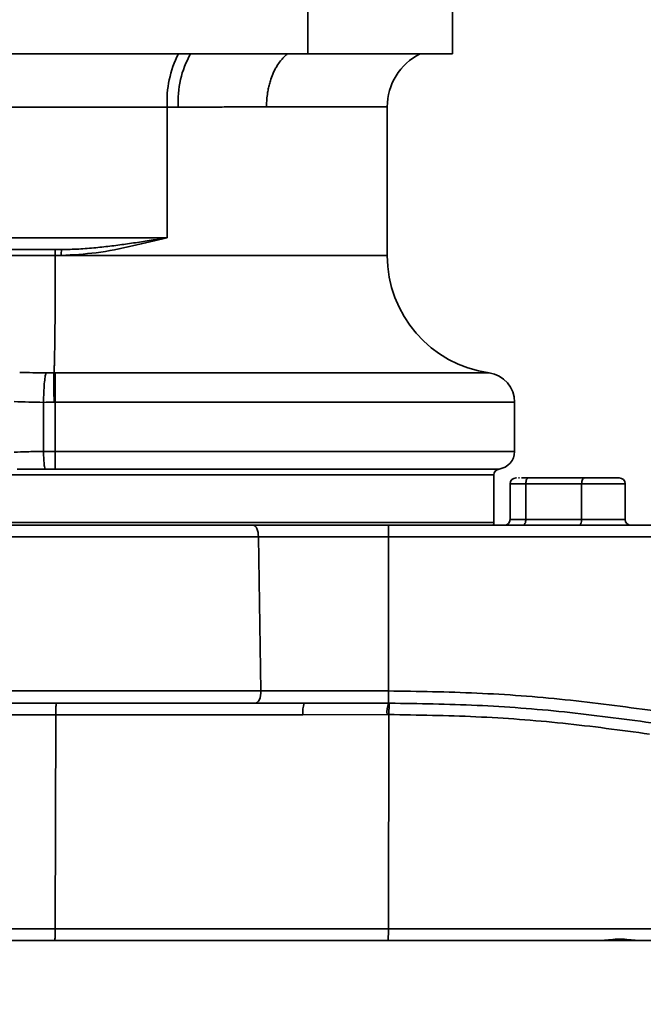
# Model space of a CAD drawing. Header units: millimetres. Extents: x 5 to 298, y 5 to 205.
# Tile 9 of 83: x 74 to 81, y 93 to 104. Entities that reach past the tile are written whole.
import ezdxf

# ---------------------------------------------------------------- set-up
doc = ezdxf.new("R2010")
doc.units = ezdxf.units.MM
doc.layers.add('图框', color=7, linetype='Continuous')
doc.styles.add('SLDTEXTSTYLE1', font='TXT', dxfattribs={"width": 0.7})
doc.dimstyles.new('SLDDIMSTYLE3', dxfattribs={"dimtxt": 3.5, "dimasz": 3.5, "dimexe": 0, "dimexo": 0.0625, "dimgap": 0.875, "dimtad": 2, "dimlfac": 15, "dimrnd": 1e-09, "dimzin": 12, "dimdsep": 46, "dimtxsty": 'SLDTEXTSTYLE1', "dimsah": 1, "dimcen": 0.09, "dimadec": 0, "dimazin": 3, "dimtfac": 1, "dimtmove": 0, "dimatfit": 0, "dimfxl": 0, "dimfrac": 2, "dimtolj": 1, "dimtzin": 12, "dimarcsym": 0})
doc.dimstyles.new('SLDDIMSTYLE4', dxfattribs={"dimtxt": 3.5, "dimasz": 3.5, "dimexe": 0, "dimexo": 0.0625, "dimgap": 0.875, "dimtad": 2, "dimlfac": 15, "dimrnd": 1e-09, "dimzin": 12, "dimdsep": 46, "dimtxsty": 'SLDTEXTSTYLE1', "dimsah": 1, "dimcen": 0.09, "dimadec": 0, "dimazin": 3, "dimtfac": 1, "dimtofl": 0, "dimtmove": 0, "dimatfit": 3, "dimfxl": 0, "dimfrac": 2, "dimtolj": 1, "dimtzin": 12, "dimarcsym": 0})

# ---------------------------------------------------------------- blocks, each defined once
blk = doc.blocks.new('_D_11')
at = {"layer": '图框'}
for p, q in [((48.739, 136.568), (29.906, 136.568)), ((30.906, 70.862), (30.906, 136.568)), ((107.973, 70.862), (29.906, 70.862))]:
    blk.add_line(p, q, dxfattribs=at)
for points in [[(30.906, 136.568), (30.367, 133.068), (31.444, 133.068)], [(30.906, 70.862), (31.444, 74.362), (30.367, 74.362)]]:
    blk.add_solid(points, dxfattribs=at)
at = {"layer": '图框', "insert": (26.394, 103.558), "char_height": 3.5, "attachment_point": 1, "rotation": 90, "style": 'SLDTEXTSTYLE1'}
blk.add_mtext('B', dxfattribs=at)
blk = doc.blocks.new('_D_12')
at = {"layer": '图框'}
for p, q in [((54.839, 94.562), (63.326, 94.562)), ((62.326, 94.562), (62.326, 70.862)), ((107.973, 70.862), (61.326, 70.862))]:
    blk.add_line(p, q, dxfattribs=at)
for points in [[(62.326, 94.562), (61.787, 91.062), (62.864, 91.062)], [(62.326, 70.862), (62.864, 74.362), (61.787, 74.362)]]:
    blk.add_solid(points, dxfattribs=at)
at = {"layer": '图框', "insert": (57.814, 78.442), "char_height": 3.5, "attachment_point": 1, "rotation": 90, "style": 'SLDTEXTSTYLE1'}
blk.add_mtext('355.5', dxfattribs=at)

msp = doc.modelspace()

# ---------------------------------------------------------------- linework, layer by layer
at = {"color": 7, "linetype": 'Continuous', "lineweight": 35}
for p, q in [((77.3804605, 103.8284791), (77.3804605, 104.4951457)), ((79.0058806, 103.8284791), (79.0058806, 104.4951457)), ((77.3804605, 103.8284791), (71.2804478, 103.8284791)), ((79.0058806, 103.8284791), (77.3804605, 103.8284791)), ((75.7986094, 103.2284791), (70.6219716, 103.2284791)), ((75.7986094, 103.2284791), (75.7986094, 101.7618124)), ((75.9225946, 103.2284791), (75.7986094, 103.2284791)), ((78.2725472, 101.5618124), (78.2725472, 103.2318208)), ((70.6219716, 101.7618124), (75.7986094, 101.7618124)), ((74.6083885, 101.6284791), (70.6028001, 101.6284791)), ((70.7474772, 101.5618124), (74.5392139, 101.5618124)), ((74.5392139, 101.5618124), (74.6071749, 101.5618124)), ((74.5244354, 100.2416079), (74.5392139, 100.2416104)), ((74.5244356, 100.2416094), (74.5244354, 100.2416079)), ((74.5392139, 99.9115599), (74.5392139, 100.2416104)), ((74.4074435, 99.9111577), (74.4074406, 99.9105681)), ((74.4074406, 99.3602334), (74.4074406, 99.9105681)), ((74.5392139, 99.9115599), (74.5250686, 99.911557)), ((74.5392139, 99.9115599), (74.5392139, 99.3597209)), ((79.7058806, 99.3597209), (79.7058806, 99.9115599)), ((74.4074406, 99.3602334), (74.4074418, 99.3599352)), ((74.5392139, 99.1612895), (74.5392139, 99.3597209)), ((79.4725472, 98.5618124), (79.4725472, 99.0951457)), ((79.6547456, 98.9951457), (79.6547456, 98.5951457)), ((79.7232444, 99.0618124), (79.7272221, 99.0618124)), ((79.7590353, 99.0618124), (79.7505554, 99.0618124)), ((79.8315884, 98.9951457), (80.4596542, 98.9951457)), ((79.8315884, 98.5951457), (79.8315884, 98.9951457)), ((80.4909523, 99.0618124), (79.8628865, 99.0618124)), ((80.4596542, 98.9951457), (80.4596542, 98.5951457)), ((80.949478, 98.5951457), (80.949478, 98.9951457)), ((78.2862127, 98.5284791), (78.2862127, 98.399799)), ((78.2862127, 98.5284791), (96.5722683, 98.5284791)), ((79.8315884, 98.5951457), (80.4596542, 98.5951457)), ((69.354649, 98.399799), (76.8245145, 98.399799)), ((76.851093, 96.6664657), (76.8245145, 98.399799)), ((76.8245145, 98.399799), (78.2862127, 98.399799)), ((78.2862127, 98.399799), (78.2862127, 96.6664657)), ((78.2862127, 98.399799), (96.5722683, 98.399799)), ((78.2862127, 96.6664657), (76.851093, 96.6664657)), ((78.2862127, 96.6664657), (78.2862127, 96.5290646)), ((78.2862127, 96.5290646), (78.299088, 96.5289927)), ((74.5443466, 96.399799), (74.539473, 93.9904922)), ((77.3241387, 96.399799), (74.5443466, 96.399799)), ((78.2709044, 96.40097), (77.3241387, 96.399799)), ((78.2913225, 96.4007473), (78.2709044, 96.40097)), ((78.2913225, 96.4007473), (78.2864717, 93.9904925)), ((78.2913226, 96.400834), (78.2913225, 96.4007473)), ((74.539473, 93.9904922), (74.5392139, 93.9605188)), ((78.2864717, 93.9904925), (74.539473, 93.9904925)), ((95.8836075, 93.9904925), (78.2864717, 93.9904925)), ((74.531847, 93.8618124), (78.2787921, 93.8618124)), ((78.2787921, 93.8618124), (80.6963166, 93.8618124)), ((80.6963166, 93.8618124), (81.0838171, 93.8618124)), ((81.0838171, 93.8618124), (93.0945378, 93.8618124))]:
    msp.add_line(p, q, dxfattribs=at)
at = {"color": 8, "linetype": 'Continuous', "lineweight": 35}
for p, q in [((78.2725472, 103.2318208), (76.9148145, 103.2318208)), ((74.6071749, 101.5618124), (78.2725472, 101.5618124)), ((74.5392139, 100.2416104), (79.4192139, 100.2416104)), ((79.7058806, 99.9115599), (74.5392139, 99.9115599)), ((74.5392139, 99.3597209), (79.7058806, 99.3597209)), ((79.4725472, 99.0951457), (69.6694366, 99.0951457)), ((79.5308806, 99.1612895), (74.5392139, 99.1612895)), ((79.8315884, 98.9951457), (79.6547456, 98.9951457)), ((80.949478, 98.9951457), (80.4596542, 98.9951457)), ((69.6340261, 98.5618124), (79.4725472, 98.5618124)), ((79.6547456, 98.5951457), (79.8315884, 98.5951457)), ((80.4596542, 98.5951457), (80.949478, 98.5951457)), ((69.274191, 96.6664657), (76.851093, 96.6664657)), ((74.5443466, 96.399799), (69.9505855, 96.399799)), ((74.5392139, 93.9904925), (70.0347203, 93.9904925))]:
    msp.add_line(p, q, dxfattribs=at)
at = {"color": 7, "linetype": 'Continuous', "lineweight": 35, "flags": 128}
for points in [[(79.8315884, 98.9951457), (79.8321898, 99.0081518), (79.8339708, 99.020658), (79.8368631, 99.0321838), (79.8407554, 99.0422862), (79.8454982, 99.050577), (79.8509093, 99.0567377), (79.8567806, 99.0605314), (79.8628865, 99.0618124)], [(80.4909523, 99.0618124), (80.4848463, 99.0605314), (80.478975, 99.0567377), (80.473564, 99.050577), (80.4688212, 99.0422862), (80.4649289, 99.0321838), (80.4620366, 99.020658), (80.4602556, 99.0081518), (80.4596542, 98.9951457)], [(76.7660033, 98.5284791), (76.7771745, 98.5260294), (76.7879353, 98.5187703), (76.7978902, 98.5069685), (76.8066733, 98.4910577), (76.813962, 98.4716226), (76.8194885, 98.4493773), (76.8230496, 98.4251392), (76.8245145, 98.399799)], [(79.8315884, 98.5951457), (79.830987, 98.5821397), (79.829206, 98.5696335), (79.8263137, 98.5581077), (79.8224214, 98.5480053), (79.8176786, 98.5397144), (79.8122676, 98.5335538), (79.8063963, 98.5297601), (79.8002903, 98.5284791)], [(80.4283561, 98.5284791), (80.434462, 98.5297601), (80.4403333, 98.5335538), (80.4457444, 98.5397144), (80.4504872, 98.5480053), (80.4543795, 98.5581077), (80.4572718, 98.5696335), (80.4590528, 98.5821397), (80.4596542, 98.5951457)], [(76.851093, 96.6664657), (76.8503257, 96.6398061), (76.84724, 96.61403), (76.8419597, 96.5901725), (76.8346969, 96.5691913), (76.8257431, 96.5519289), (76.8154579, 96.5390784), (76.8042541, 96.5311558), (76.7925818, 96.5284791)]]:
    msp.add_lwpolyline(points, dxfattribs=at)
at = {"color": 8, "linetype": 'Continuous', "lineweight": 35}
for centre, radius, start, end in [((76.9405874, 103.3004315), 1.1442425, 152.51720602, 183.60526155), ((76.9823712, 103.2985228), 1.0620887, 150.0677541, 183.78134422)]:
    msp.add_arc(centre, radius, start, end, dxfattribs=at)
at = {"color": 7, "linetype": 'Continuous', "lineweight": 35}
for centre, radius, start, end in [((78.9392139, 103.2318208), 0.6666667, 116.49318382, 180), ((75.5236435, 101.5784736), 0.9166201, 176.87271903, 181.04150653), ((79.6058806, 101.5618124), 1.3333333, 180, 261.95215375), ((79.3725472, 99.9115599), 0.3333333, 0, 81.95215375), ((79.5058806, 99.3597209), 0.2, 277.18075578, 0), ((79.5392139, 99.0951457), 0.0666667, 97.18075578, 180), ((79.7214123, 98.9951457), 0.0666667, 90, 180), ((80.8828114, 98.9951457), 0.0666667, 0, 90), ((79.4058806, 98.5618124), 0.0666667, 330, 0), ((79.5880789, 98.5951457), 0.0666667, 270, 0), ((81.0161447, 98.5951457), 0.0666667, 180, 270), ((77.6123861, 96.4307585), 0.2899053, 160.30106957, 186.13040414), ((78.6227909, 96.4238788), 0.3526314, 162.64518261, 183.72485113)]:
    msp.add_arc(centre, radius, start, end, dxfattribs=at)
for centre, major_axis, ratio, start_param, end_param in [((75.8479905, 101.5618124), (10.1674302, 0), 0.1311376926, 4.5435026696, 4.5732065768), ((64.8670151, 101.5618124), (68.9841642, 0), 0.0193281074, 4.8515713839, 4.8528450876), ((75.7863192, 101.5618124), (10.1593777, 0), 0.1640520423, 4.5435026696, 4.5762440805), ((64.8670151, 101.5618124), (68.9922167, 0), 0.0241573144, 4.8511162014, 4.8528378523), ((78.2787921, 93.9951457), (0, 0.1333333), 0.057631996, 3.1415926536, 4.6774823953)]:
    msp.add_ellipse(centre, major_axis=major_axis, ratio=ratio, start_param=start_param, end_param=end_param, dxfattribs=at)
at = {"color": 8, "linetype": 'Continuous', "lineweight": 35}
msp.add_open_spline([(76.9148145, 103.2318208), (76.914863, 103.2384133), (76.9150611, 103.2653294), (76.917844, 103.3197413), (76.925663, 103.38552), (76.937566, 103.4482072), (76.9486176, 103.4923859), (76.9638056, 103.5432502), (76.981664, 103.5920016), (77.0060826, 103.6450115), (77.0258089, 103.6809865), (77.0508435, 103.7211174), (77.0779363, 103.7579116), (77.112167, 103.7951387), (77.1352423, 103.8164724), (77.1484843, 103.8266286), (77.150897, 103.8284791)], degree=3, knots=[0, 0, 0, 0, 0.0267640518, 0.1092727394, 0.2212169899, 0.2975947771, 0.374400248, 0.4135171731, 0.5254611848, 0.6018388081, 0.6786441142, 0.7177609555, 0.8297048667, 0.9060824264, 0.9828876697, 1, 1, 1, 1], dxfattribs=at)
at = {"color": 7, "linetype": 'Continuous', "lineweight": 35}
for points, knots in [([(76.9148145, 103.2318208), (76.9145325, 103.2318224), (76.8859757, 103.2319906), (76.8284145, 103.2322639), (76.7404293, 103.2324536), (76.6503946, 103.2324066), (76.5581075, 103.2321253), (76.4636769, 103.2316325), (76.3671035, 103.2309747), (76.2687531, 103.2302203), (76.1620649, 103.2294261), (76.0469453, 103.2286786), (75.9640629, 103.2285456), (75.9225946, 103.2284791)], [0, 0, 0, 0, 0.0009472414, 0.0959162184, 0.1909680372, 0.2862700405, 0.3816558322, 0.4779807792, 0.5743920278, 0.6710633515, 0.7678216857, 0.8838351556, 1, 1, 1, 1]), ([(75.7986094, 101.7618124), (75.7976452, 101.7615732), (75.669664, 101.729829), (75.407739, 101.6672008), (75.0104208, 101.5848831), (74.7386868, 101.5693365), (74.6071749, 101.5618124)], [0, 0, 0, 0, 0.0025558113, 0.3392215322, 0.6802009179, 1, 1, 1, 1]), ([(74.6083885, 101.6284791), (74.6732105, 101.6297896), (74.8031047, 101.6324159), (74.9920801, 101.6484464), (75.1756396, 101.6687796), (75.3537144, 101.6926084), (75.5303045, 101.7188609), (75.6774212, 101.742173), (75.7664902, 101.7565944), (75.7976214, 101.7616519), (75.7986094, 101.7618124)], [0, 0, 0, 0, 0.1589048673, 0.3184229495, 0.4679884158, 0.6177856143, 0.7681655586, 0.9187119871, 0.9974201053, 1, 1, 1, 1]), ([(74.5392139, 101.5618124), (74.539205, 101.5693087), (74.5391872, 101.5843012), (74.5390483, 101.6042523), (74.5388434, 101.6194291), (74.538626, 101.6267396), (74.5384759, 101.6284037), (74.5384161, 101.6284673), (74.538405, 101.6284791)], [0, 0, 0, 0, 0.2146464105, 0.4292925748, 0.643945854, 0.8586139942, 0.9738650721, 1, 1, 1, 1]), ([(74.5392139, 101.5618124), (74.5392031, 101.5250265), (74.5391787, 101.4416845), (74.5389571, 101.3120297), (74.5386313, 101.2019591), (74.5382054, 101.0949843), (74.5377285, 100.9998599), (74.536871, 100.867033), (74.5358154, 100.7428153), (74.5345607, 100.6306255), (74.5333455, 100.5414417), (74.5322852, 100.4779742), (74.5310665, 100.416261), (74.5298932, 100.3663364), (74.5283134, 100.3138386), (74.5269942, 100.2812562), (74.5258126, 100.259509), (74.5250801, 100.2487141), (74.5245969, 100.2433882), (74.5244356, 100.2416094)], [0, 0, 0, 0, 0.0578736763, 0.1311184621, 0.2055340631, 0.2358576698, 0.3081850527, 0.3669765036, 0.4716549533, 0.5439850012, 0.6027785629, 0.6771965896, 0.7075210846, 0.7798558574, 0.8386532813, 0.9130762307, 0.9434027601, 0.9810965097, 1, 1, 1, 1]), ([(74.4074435, 99.9111577), (74.4081433, 99.948552), (74.4095429, 100.0233368), (74.415835, 100.1228869), (74.4244241, 100.1987873), (74.4320904, 100.2312967), (74.4364709, 100.239934), (74.4373593, 100.24127), (74.4374277, 100.2413727)], [0, 0, 0, 0, 0.2344875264, 0.4689525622, 0.7040217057, 0.9401092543, 0.9953935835, 1, 1, 1, 1]), ([(74.5250686, 99.911557), (74.5250576, 99.9172931), (74.5249691, 99.9635201), (74.524809, 100.0470716), (74.524623, 100.1440294), (74.5244868, 100.2149264), (74.5244526, 100.2327141), (74.5244354, 100.2416079)], [0, 0, 0, 0, 0.0362791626, 0.2923691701, 0.5282462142, 0.7641231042, 1, 1, 1, 1]), ([(74.0786842, 99.3514732), (74.1250227, 99.3528822), (74.2345975, 99.356214), (74.3441927, 99.3587626), (74.4074406, 99.3602334)], [0, 0, 0, 0, 0.422894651, 1, 1, 1, 1]), ([(74.4255559, 99.1613293), (74.4255018, 99.1614001), (74.4248486, 99.1622552), (74.4220956, 99.1674373), (74.4174022, 99.1873757), (74.4122958, 99.2329143), (74.4086007, 99.2926375), (74.4078281, 99.337502), (74.4074418, 99.3599352)], [0, 0, 0, 0, 0.0059861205, 0.0722411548, 0.3052167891, 0.5371880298, 0.7685833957, 1, 1, 1, 1]), ([(74.4074418, 99.3599352), (74.4302894, 99.3598711), (74.4742133, 99.3597478), (74.5181374, 99.3597296), (74.5392139, 99.3597209)], [0, 0, 0, 0, 0.520161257, 1, 1, 1, 1]), ([(74.4255559, 99.1613293), (74.3677467, 99.160985), (74.2627172, 99.1603594), (74.1580176, 99.1595786), (74.1109457, 99.1592276)], [0, 0, 0, 0, 0.550409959, 1, 1, 1, 1]), ([(74.5392139, 99.1612895), (74.5180322, 99.1612917), (74.4801441, 99.1612956), (74.4422604, 99.161319), (74.4255559, 99.1613293)], [0, 0, 0, 0, 0.5590602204, 1, 1, 1, 1]), ([(79.8628865, 99.0618124), (79.8367625, 99.0618124), (79.8046321, 99.0618124), (79.7858751, 99.0618124), (79.7823686, 99.0618124)], [0, 0, 0, 0, 0.8130594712, 1, 1, 1, 1]), ([(80.8828112, 99.0618124), (80.8814641, 99.0618124), (80.8787699, 99.0618124), (80.8578088, 99.0618124), (80.8259957, 99.0618124), (80.7836361, 99.0618124), (80.7325686, 99.0618124), (80.6755748, 99.0618124), (80.6357872, 99.0618124), (80.6161447, 99.0618124)], [0, 0, 0, 0, 0.1444009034, 0.2888018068, 0.4296006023, 0.5703993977, 0.7148003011, 0.8592012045, 1, 1, 1, 1]), ([(69.4873909, 98.5284791), (69.5039296, 98.5284791), (69.5370078, 98.5284791), (69.6366633, 98.5284791), (69.7745368, 98.5284791), (69.9788664, 98.5284791), (70.2644185, 98.5284791), (70.6507882, 98.5284791), (71.066366, 98.5284791), (71.4870027, 98.5284791), (71.8916115, 98.5284791), (72.317557, 98.5284791), (72.7561314, 98.5284791), (73.2047502, 98.5284791), (73.651553, 98.5284791), (74.0975925, 98.5284791), (74.3920049, 98.5284791), (74.5392139, 98.5284791)], [0, 0, 0, 0, 0.0587156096, 0.1174334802, 0.1792785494, 0.2411282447, 0.3265737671, 0.4127743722, 0.4999613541, 0.565443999, 0.6306194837, 0.6947433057, 0.7588717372, 0.8207168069, 0.8825665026, 0.9412821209, 1, 1, 1, 1]), ([(74.5392139, 98.5284791), (74.7307343, 98.5284791), (75.1150185, 98.5284791), (75.6841375, 98.5284791), (76.2404756, 98.5284791), (76.5912057, 98.5284791), (76.7660033, 98.5284791)], [0, 0, 0, 0, 0.249190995, 0.5, 0.750809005, 1, 1, 1, 1]), ([(76.7660033, 98.5284791), (76.885336, 98.5284791), (77.1247764, 98.5284791), (77.5045835, 98.5284791), (77.893116, 98.5284791), (78.1554635, 98.5284791), (78.2862127, 98.5284791)], [0, 0, 0, 0, 0.249190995, 0.5, 0.750809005, 1, 1, 1, 1]), ([(78.2862127, 96.6664657), (78.6180374, 96.661545), (79.2817413, 96.6517029), (80.2753273, 96.5778686), (80.9331969, 96.4894997), (81.2621089, 96.4453184)], [0, 0, 0, 0, 0.3333122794, 0.6666792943, 1, 1, 1, 1]), ([(69.4074431, 96.5284791), (69.4115568, 96.5284791), (69.419784, 96.5284791), (69.4876336, 96.5284791), (69.5987816, 96.5284791), (69.7612431, 96.5284791), (69.9742135, 96.5284791), (70.2374533, 96.5284791), (70.5486633, 96.5284791), (70.9040247, 96.5284791), (71.2981929, 96.5284791), (71.7245999, 96.5284791), (72.175802, 96.5284791), (72.6438988, 96.5284791), (73.1209521, 96.5284791), (73.5968717, 96.5284791), (74.0696975, 96.5284791), (74.3827104, 96.5284791), (74.5392139, 96.5284791)], [0, 0, 0, 0, 0.0582507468, 0.1164970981, 0.1774685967, 0.2399877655, 0.3038027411, 0.3686253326, 0.4341375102, 0.5000000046, 0.565862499, 0.6313746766, 0.6961972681, 0.7600122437, 0.8225314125, 0.8835029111, 0.9417525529, 1, 1, 1, 1]), ([(74.5392139, 96.5284791), (74.7330202, 96.5284791), (75.1218912, 96.5284791), (75.6978031, 96.5284791), (76.2607815, 96.5284791), (76.6156979, 96.5284791), (76.7925818, 96.5284791)], [0, 0, 0, 0, 0.249190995, 0.5, 0.750809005, 1, 1, 1, 1]), ([(74.5443466, 96.399799), (74.5444791, 96.4162741), (74.5447524, 96.4502373), (74.5464914, 96.4908653), (74.548416, 96.5144062), (74.5503349, 96.5263604), (74.5515199, 96.52774), (74.5521547, 96.5284791)], [0, 0, 0, 0, 0.2420681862, 0.4990186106, 0.7073071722, 0.8432015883, 1, 1, 1, 1]), ([(77.339447, 96.5284791), (77.4961965, 96.5294442), (77.8096399, 96.5313742), (78.1273739, 96.5298343), (78.2862127, 96.5290646)], [0, 0, 0, 0, 0.5000885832, 1, 1, 1, 1]), ([(78.2913226, 96.400834), (78.2915205, 96.4161082), (78.2919356, 96.4481443), (78.2938033, 96.4895272), (78.2960535, 96.5164213), (78.2978644, 96.5261058), (78.2987798, 96.528451), (78.2990138, 96.5288777), (78.2990808, 96.5289815), (78.299088, 96.5289927)], [0, 0, 0, 0, 0.2381701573, 0.4995399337, 0.7492449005, 0.9351248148, 0.9817478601, 0.998033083, 1, 1, 1, 1]), ([(78.299088, 96.5289928), (78.6271396, 96.5239258), (79.2835794, 96.5137868), (80.2662657, 96.4402207), (80.9170738, 96.3526392), (81.2423894, 96.3088604)], [0, 0, 0, 0, 0.3331659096, 0.6666735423, 1, 1, 1, 1]), ([(81.2226699, 96.1817088), (80.8981042, 96.2254505), (80.2498112, 96.3128208), (79.2711001, 96.3860435), (78.6179008, 96.395904), (78.2913226, 96.400834)], [0, 0, 0, 0, 0.3339229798, 0.6669834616, 1, 1, 1, 1]), ([(74.5392139, 93.9605188), (74.5389358, 93.9473079), (74.5383594, 93.9199246), (74.5366537, 93.8895356), (74.534491, 93.8667858), (74.5328135, 93.8636305), (74.531847, 93.8618124)], [0, 0, 0, 0, 0.2410003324, 0.4995429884, 0.7116274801, 1, 1, 1, 1]), ([(80.6963166, 93.8618124), (80.7249719, 93.8641597), (80.7836693, 93.868968), (80.8876838, 93.8811854), (80.9934468, 93.8694841), (81.053987, 93.8643448), (81.0838171, 93.8618124)], [0, 0, 0, 0, 0.240588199, 0.4928201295, 0.7500955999, 1, 1, 1, 1]), ([(70.1679724, 93.8618124), (70.1714682, 93.8618124), (70.17846, 93.8618124), (70.2364169, 93.8618124), (70.3310568, 93.8618124), (70.4695041, 93.8618124), (70.6497844, 93.8618124), (70.8735542, 93.8618124), (71.1380899, 93.8618124), (71.4401655, 93.8618124), (71.775245, 93.8618124), (72.1377604, 93.8618124), (72.5213918, 93.8618124), (72.9178422, 93.8618124), (73.3234359, 93.8618124), (73.728263, 93.8618124), (74.1322898, 93.8618124), (74.3986593, 93.8618124), (74.531847, 93.8618124)], [0, 0, 0, 0, 0.0582550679, 0.1165153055, 0.1782603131, 0.2400104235, 0.3038225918, 0.3686399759, 0.4341452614, 0.4999999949, 0.5658547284, 0.6313600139, 0.696177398, 0.7599895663, 0.8217345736, 0.8834846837, 0.9417410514, 1, 1, 1, 1])]:
    msp.add_open_spline(points, degree=3, knots=knots, dxfattribs=at)
for points in [[(80.6161447, 99.0618124), (80.5943212, 99.0618124), (80.5506741, 99.0618124), (80.5108595, 99.0618124), (80.4909523, 99.0618124)], [(77.339447, 96.5284791), (77.2460212, 96.5284791), (77.0591694, 96.5284791), (76.8814443, 96.5284791), (76.7925818, 96.5284791)]]:
    msp.add_open_spline(points, degree=3, dxfattribs=at)

# ---------------------------------------------------------------- dimensions: what is measured, and where the dimension line sits
at = {"layer": '图框'}
dim = msp.add_linear_dim(base=(30.9058806, 136.5684791), p1=(108.9725472, 70.8618124), p2=(49.7392139, 136.5684791), angle=90, text='B', dimstyle='SLDDIMSTYLE4', dxfattribs=at)
dim.commit()
dim.dimension.update_dxf_attribs({"geometry": '_D_11', "text_midpoint": (30.9058806, 104.3236708), "dimtype": 160})
dim = msp.add_linear_dim(base=(62.3255106, 70.8618124), p1=(53.8392139, 94.5618124), p2=(108.9725472, 70.8618124), angle=90, dimstyle='SLDDIMSTYLE3', dxfattribs=at)
dim.commit()
dim.dimension.update_dxf_attribs({"geometry": '_D_12', "text_midpoint": (62.3255106, 82.2798726), "dimtype": 160})

doc.saveas('drawing.dxf')
